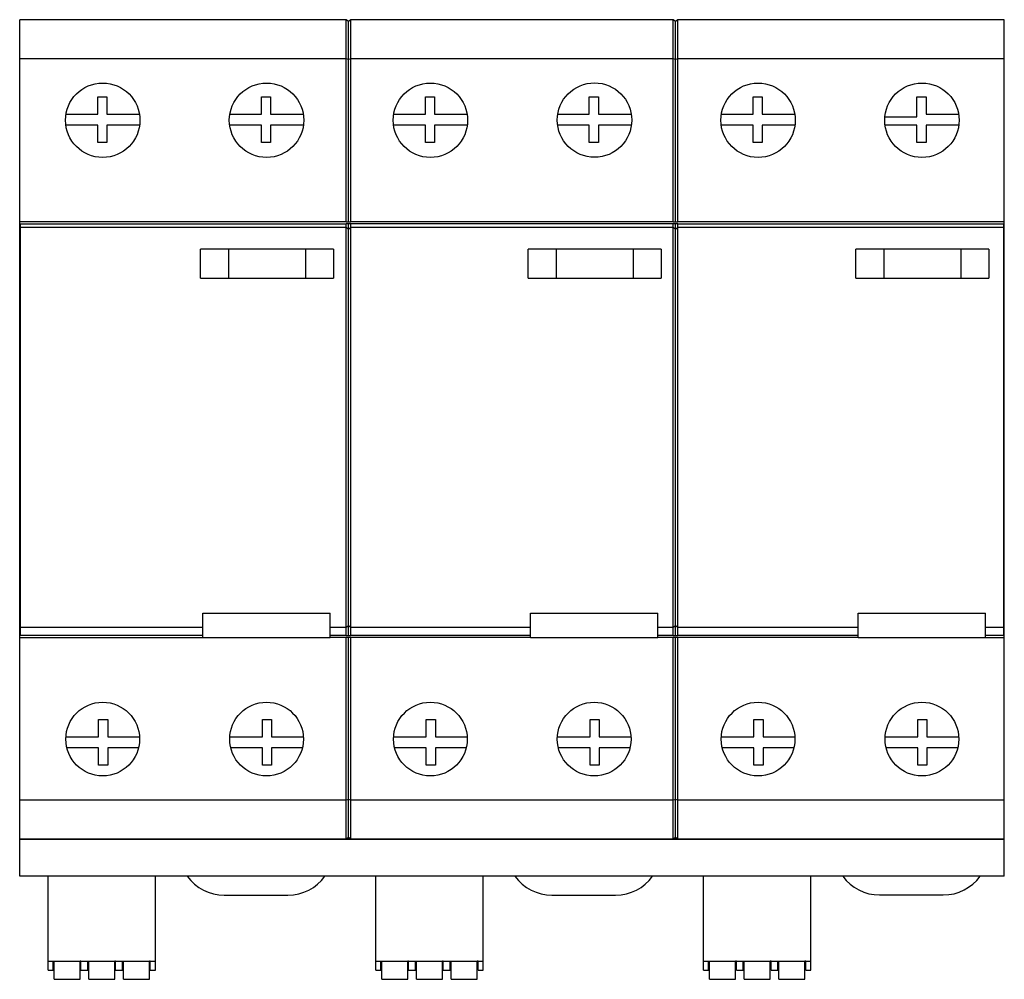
# Model space of a CAD drawing. Header units: millimetres. Extents: x 15 to 123, y 42 to 147.
import ezdxf

# ---------------------------------------------------------------- set-up
doc = ezdxf.new("R2010")
doc.units = ezdxf.units.MM
doc.header["$LTSCALE"] = 12.415374
doc.layers.get('0').update_dxf_attribs({"linetype": 'CONTINUOUS'})

msp = doc.modelspace()

# ---------------------------------------------------------------- linework, layer by layer
at = {"color": 7, "linetype": 'Continuous'}
for p, q in [((15, 57.31), (15, 147.38)), ((50.86, 147.38), (15, 147.38)), ((50.86, 125.16), (50.86, 147.38)), ((51.11, 147.17), (50.86, 147.38)), ((51.36, 147.38), (51.11, 147.17)), ((51.11, 125.15), (51.11, 147.17)), ((51.36, 125.16), (51.36, 147.38)), ((86.8, 147.38), (51.36, 147.38)), ((86.8, 125.16), (86.8, 147.38)), ((87.05, 147.17), (86.8, 147.38)), ((87.3, 147.38), (87.05, 147.17)), ((87.05, 125.15), (87.05, 147.17)), ((87.3, 125.16), (87.3, 147.38)), ((123.17, 147.38), (87.3, 147.38)), ((123.17, 57.31), (123.17, 147.38)), ((50.86, 143.09), (15, 143.09)), ((51.11, 142.99), (50.86, 143.09)), ((51.36, 143.09), (51.11, 142.99)), ((86.8, 143.09), (51.36, 143.09)), ((87.05, 142.99), (86.8, 143.09)), ((87.3, 143.09), (87.05, 142.99)), ((123.17, 143.09), (87.3, 143.09)), ((23.57, 137), (23.57, 138.9)), ((23.57, 138.9), (24.57, 138.9)), ((24.57, 138.9), (24.57, 137)), ((41.57, 136.99), (41.57, 138.89)), ((41.57, 138.89), (42.57, 138.89)), ((42.57, 138.89), (42.57, 136.99)), ((59.57, 137), (59.57, 138.9)), ((59.57, 138.9), (60.57, 138.9)), ((60.57, 138.9), (60.57, 137)), ((77.57, 136.99), (77.57, 138.89)), ((77.57, 138.89), (78.57, 138.89)), ((78.57, 138.89), (78.57, 136.99)), ((95.57, 137), (95.57, 138.9)), ((95.57, 138.9), (96.57, 138.9)), ((96.57, 138.9), (96.57, 137)), ((113.57, 136.69), (113.57, 138.89)), ((113.57, 138.89), (114.57, 138.89)), ((114.57, 138.89), (114.57, 136.99)), ((20.08, 137), (23.57, 137)), ((24.57, 137), (28.16, 137)), ((38.08, 136.99), (41.57, 136.99)), ((42.57, 136.99), (46.16, 136.99)), ((56.08, 137), (59.57, 137)), ((60.57, 137), (64.16, 137)), ((74.11, 136.99), (77.57, 136.99)), ((78.57, 136.99), (82.19, 136.99)), ((92.08, 137), (95.57, 137)), ((96.57, 137), (100.16, 137)), ((110.04, 136.69), (113.57, 136.69)), ((114.57, 136.99), (118.16, 136.99)), ((23.57, 135.8), (20.06, 135.8)), ((23.57, 133.9), (23.57, 135.8)), ((24.57, 135.8), (24.57, 133.9)), ((28.18, 135.8), (24.57, 135.8)), ((41.57, 135.79), (38.07, 135.79)), ((41.57, 133.89), (41.57, 135.79)), ((42.57, 135.79), (42.57, 133.89)), ((46.18, 135.79), (42.57, 135.79)), ((59.57, 135.8), (56.06, 135.8)), ((59.57, 133.9), (59.57, 135.8)), ((60.57, 135.8), (60.57, 133.9)), ((64.18, 135.8), (60.57, 135.8)), ((77.57, 135.79), (74.1, 135.79)), ((77.57, 133.89), (77.57, 135.79)), ((78.57, 135.79), (78.57, 133.89)), ((82.21, 135.79), (78.57, 135.79)), ((95.57, 135.8), (92.06, 135.8)), ((95.57, 133.9), (95.57, 135.8)), ((96.57, 135.8), (96.57, 133.9)), ((100.18, 135.8), (96.57, 135.8)), ((113.57, 135.79), (110.06, 135.79)), ((113.57, 133.89), (113.57, 135.79)), ((114.57, 135.79), (114.57, 133.89)), ((118.18, 135.79), (114.57, 135.79)), ((24.57, 133.9), (23.57, 133.9)), ((42.57, 133.89), (41.57, 133.89)), ((60.57, 133.9), (59.57, 133.9)), ((78.57, 133.89), (77.57, 133.89)), ((96.57, 133.9), (95.57, 133.9)), ((114.57, 133.89), (113.57, 133.89)), ((50.86, 125.16), (15, 125.16)), ((15.05, 124.96), (15.05, 79.7)), ((15.05, 124.96), (50.86, 124.96)), ((15.05, 124.57), (50.86, 124.57)), ((50.86, 125.16), (51.11, 125.15)), ((50.86, 79.7), (50.86, 124.96)), ((51.11, 124.95), (50.86, 124.96)), ((50.86, 124.57), (51.11, 124.36)), ((51.11, 125.15), (51.36, 125.16)), ((51.36, 124.96), (51.11, 124.95)), ((51.11, 79.7), (51.11, 124.95)), ((51.11, 124.36), (51.36, 124.57)), ((86.8, 125.16), (51.36, 125.16)), ((51.36, 79.7), (51.36, 124.96)), ((86.8, 124.96), (51.36, 124.96)), ((51.36, 124.57), (86.8, 124.57)), ((86.8, 125.16), (87.05, 125.15)), ((86.8, 79.7), (86.8, 124.96)), ((87.05, 124.95), (86.8, 124.96)), ((86.8, 124.57), (87.05, 124.36)), ((87.05, 125.15), (87.3, 125.16)), ((87.3, 124.96), (87.05, 124.95)), ((87.05, 79.7), (87.05, 124.95)), ((87.05, 124.36), (87.3, 124.57)), ((123.17, 125.16), (87.3, 125.16)), ((87.3, 79.7), (87.3, 124.96)), ((87.3, 124.96), (123.12, 124.96)), ((87.3, 124.57), (123.12, 124.57)), ((123.12, 79.7), (123.12, 124.96)), ((15, 124.13), (15.05, 124.13)), ((123.12, 124.13), (123.17, 124.13)), ((49.47, 122.17), (34.87, 122.17)), ((37.93, 122.17), (37.93, 118.97)), ((46.41, 122.17), (46.41, 118.97)), ((85.47, 122.17), (70.87, 122.17)), ((73.93, 122.17), (73.93, 118.97)), ((82.41, 122.17), (82.41, 118.97)), ((121.47, 122.17), (106.87, 122.17)), ((109.93, 122.17), (109.93, 118.97)), ((118.41, 122.17), (118.41, 118.97)), ((34.86, 118.97), (49.47, 118.97)), ((70.86, 118.97), (85.47, 118.97)), ((106.86, 118.97), (121.47, 118.97)), ((35.13, 79.47), (35.13, 82.17)), ((35.13, 82.17), (49.11, 82.17)), ((49.11, 79.47), (49.11, 82.17)), ((71.13, 82.17), (85.11, 82.17)), ((71.13, 79.47), (71.13, 82.17)), ((85.11, 79.47), (85.11, 82.17)), ((107.13, 82.17), (121.11, 82.17)), ((107.13, 79.47), (107.13, 82.17)), ((121.11, 79.47), (121.11, 82.17)), ((15.05, 80.53), (15, 80.53)), ((35.13, 80.57), (15.05, 80.57)), ((50.86, 80.57), (49.11, 80.57)), ((51.11, 80.78), (50.86, 80.57)), ((51.36, 80.57), (51.11, 80.78)), ((71.13, 80.57), (51.36, 80.57)), ((86.8, 80.57), (85.11, 80.57)), ((87.05, 80.78), (86.8, 80.57)), ((87.3, 80.57), (87.05, 80.78)), ((107.13, 80.57), (87.3, 80.57)), ((123.12, 80.57), (121.11, 80.57)), ((123.17, 80.53), (123.12, 80.53)), ((15, 79.5), (35.13, 79.5)), ((35.13, 79.7), (15.05, 79.7)), ((35.13, 79.47), (49.11, 79.47)), ((50.86, 79.7), (49.11, 79.7)), ((50.86, 79.5), (49.11, 79.5)), ((50.86, 79.7), (51.11, 79.7)), ((50.86, 57.31), (50.86, 79.5)), ((51.11, 79.5), (50.86, 79.5)), ((51.11, 79.7), (51.36, 79.7)), ((51.11, 57.41), (51.11, 79.5)), ((51.36, 79.5), (51.11, 79.5)), ((71.13, 79.7), (51.36, 79.7)), ((51.36, 57.31), (51.36, 79.5)), ((71.13, 79.5), (51.36, 79.5)), ((71.13, 79.47), (85.11, 79.47)), ((86.8, 79.7), (85.11, 79.7)), ((86.8, 79.5), (85.11, 79.5)), ((86.8, 79.7), (87.05, 79.7)), ((87.05, 79.5), (86.8, 79.5)), ((86.8, 57.31), (86.8, 79.5)), ((87.05, 79.7), (87.3, 79.7)), ((87.3, 79.5), (87.05, 79.5)), ((87.05, 57.41), (87.05, 79.5)), ((107.13, 79.7), (87.3, 79.7)), ((107.13, 79.5), (87.3, 79.5)), ((87.3, 57.31), (87.3, 79.5)), ((107.13, 79.47), (121.11, 79.47)), ((123.12, 79.7), (121.11, 79.7)), ((121.11, 79.5), (123.17, 79.5)), ((23.67, 68.56), (23.67, 70.46)), ((23.67, 70.46), (24.67, 70.46)), ((24.67, 70.46), (24.67, 68.56)), ((41.67, 68.56), (41.67, 70.46)), ((41.67, 70.46), (42.67, 70.46)), ((42.67, 70.46), (42.67, 68.56)), ((59.67, 70.46), (60.67, 70.46)), ((59.67, 68.56), (59.67, 70.46)), ((60.67, 70.46), (60.67, 68.56)), ((77.67, 70.46), (78.67, 70.46)), ((77.67, 68.56), (77.67, 70.46)), ((78.67, 70.46), (78.67, 68.56)), ((95.67, 70.46), (96.67, 70.46)), ((95.67, 68.56), (95.67, 70.46)), ((96.67, 70.46), (96.67, 68.56)), ((113.67, 70.46), (114.67, 70.46)), ((113.67, 68.56), (113.67, 70.46)), ((114.67, 70.46), (114.67, 68.56)), ((20.07, 68.56), (23.67, 68.56)), ((24.67, 68.56), (28.16, 68.56)), ((38.07, 68.56), (41.67, 68.56)), ((42.67, 68.56), (46.16, 68.56)), ((56.08, 68.56), (59.67, 68.56)), ((60.67, 68.56), (64.16, 68.56)), ((74.07, 68.56), (77.67, 68.56)), ((78.67, 68.56), (82.16, 68.56)), ((92.08, 68.56), (95.67, 68.56)), ((96.67, 68.56), (100.16, 68.56)), ((110.08, 68.56), (113.67, 68.56)), ((114.67, 68.56), (118.16, 68.56)), ((23.67, 67.36), (20.18, 67.36)), ((23.67, 65.46), (23.67, 67.36)), ((24.67, 67.36), (24.67, 65.46)), ((28.05, 67.36), (24.67, 67.36)), ((41.67, 67.36), (38.18, 67.36)), ((41.67, 65.46), (41.67, 67.36)), ((42.67, 67.36), (42.67, 65.46)), ((46.05, 67.36), (42.67, 67.36)), ((59.67, 67.36), (56.19, 67.36)), ((59.67, 65.46), (59.67, 67.36)), ((64.05, 67.36), (60.67, 67.36)), ((60.67, 67.36), (60.67, 65.46)), ((77.67, 67.36), (74.18, 67.36)), ((77.67, 65.46), (77.67, 67.36)), ((82.05, 67.36), (78.67, 67.36)), ((78.67, 67.36), (78.67, 65.46)), ((95.67, 67.36), (92.19, 67.36)), ((95.67, 65.46), (95.67, 67.36)), ((100.05, 67.36), (96.67, 67.36)), ((96.67, 67.36), (96.67, 65.46)), ((113.67, 67.36), (110.19, 67.36)), ((113.67, 65.46), (113.67, 67.36)), ((118.05, 67.36), (114.67, 67.36)), ((114.67, 67.36), (114.67, 65.46)), ((24.67, 65.46), (23.67, 65.46)), ((42.67, 65.46), (41.67, 65.46)), ((60.67, 65.46), (59.67, 65.46)), ((78.67, 65.46), (77.67, 65.46)), ((96.67, 65.46), (95.67, 65.46)), ((114.67, 65.46), (113.67, 65.46)), ((51.11, 61.68), (50.86, 61.59)), ((51.36, 61.59), (51.11, 61.68)), ((87.05, 61.68), (86.8, 61.59)), ((87.3, 61.59), (87.05, 61.68)), ((50.86, 61.59), (15, 61.59)), ((86.8, 61.59), (51.36, 61.59)), ((123.17, 61.59), (87.3, 61.59)), ((51.11, 57.52), (50.86, 57.31)), ((51.11, 57.41), (50.98, 57.3)), ((51.36, 57.31), (51.11, 57.52)), ((51.25, 57.3), (51.11, 57.41)), ((87.05, 57.52), (86.8, 57.31)), ((87.05, 57.41), (86.91, 57.3)), ((87.3, 57.31), (87.05, 57.52)), ((87.18, 57.3), (87.05, 57.41)), ((50.86, 57.31), (15, 57.31)), ((15, 53.26), (15, 57.3)), ((123.17, 57.3), (15, 57.3)), ((86.8, 57.31), (51.36, 57.31)), ((123.17, 57.31), (87.3, 57.31)), ((123.17, 53.26), (123.17, 57.3)), ((123.17, 53.26), (15, 53.26)), ((18.11, 43.93), (18.11, 53.26)), ((29.93, 43.93), (29.93, 53.26)), ((54.11, 43.93), (54.11, 53.26)), ((65.93, 43.93), (65.93, 53.26)), ((90.11, 43.93), (90.11, 53.26)), ((101.93, 43.93), (101.93, 53.26)), ((37.47, 51.17), (44.47, 51.17)), ((73.47, 51.17), (80.47, 51.17)), ((109.47, 51.19), (116.47, 51.19)), ((18.11, 43.93), (29.93, 43.93)), ((18.11, 42.92), (18.11, 43.92)), ((18.68, 42.92), (18.68, 43.92)), ((18.78, 41.92), (18.78, 43.92)), ((21.63, 41.92), (21.63, 43.92)), ((21.73, 43.9), (21.63, 43.9)), ((21.73, 42.92), (21.73, 43.92)), ((22.49, 42.92), (22.49, 43.92)), ((22.59, 41.92), (22.59, 43.92)), ((25.44, 41.92), (25.44, 43.92)), ((25.54, 43.9), (25.44, 43.9)), ((25.54, 42.92), (25.54, 43.92)), ((26.3, 42.92), (26.3, 43.92)), ((26.4, 41.92), (26.4, 43.92)), ((29.25, 41.92), (29.25, 43.92)), ((29.35, 43.9), (29.25, 43.9)), ((29.35, 42.92), (29.35, 43.92)), ((29.93, 42.92), (29.93, 43.92)), ((54.11, 43.93), (65.93, 43.93)), ((54.11, 42.92), (54.11, 43.92)), ((54.68, 42.92), (54.68, 43.92)), ((54.78, 41.92), (54.78, 43.92)), ((57.63, 41.92), (57.63, 43.92)), ((57.73, 43.9), (57.63, 43.9)), ((57.73, 42.92), (57.73, 43.92)), ((58.49, 42.92), (58.49, 43.92)), ((58.59, 41.92), (58.59, 43.92)), ((61.44, 41.92), (61.44, 43.92)), ((61.54, 43.9), (61.44, 43.9)), ((61.54, 42.92), (61.54, 43.92)), ((62.3, 42.92), (62.3, 43.92)), ((62.4, 41.92), (62.4, 43.92)), ((65.25, 41.92), (65.25, 43.92)), ((65.35, 43.9), (65.25, 43.9)), ((65.35, 42.92), (65.35, 43.92)), ((65.93, 42.92), (65.93, 43.92)), ((90.11, 43.93), (101.93, 43.93)), ((90.11, 42.92), (90.11, 43.92)), ((90.68, 42.92), (90.68, 43.92)), ((90.78, 41.92), (90.78, 43.92)), ((93.63, 41.92), (93.63, 43.92)), ((93.73, 43.9), (93.63, 43.9)), ((93.73, 42.92), (93.73, 43.92)), ((94.49, 42.92), (94.49, 43.92)), ((94.59, 41.92), (94.59, 43.92)), ((97.44, 41.92), (97.44, 43.92)), ((97.54, 43.9), (97.44, 43.9)), ((97.54, 42.92), (97.54, 43.92)), ((98.3, 42.92), (98.3, 43.92)), ((98.4, 41.92), (98.4, 43.92)), ((101.25, 41.92), (101.25, 43.92)), ((101.35, 43.9), (101.25, 43.9)), ((101.35, 42.92), (101.35, 43.92)), ((101.93, 42.92), (101.93, 43.92)), ((18.11, 42.92), (18.68, 42.92)), ((21.73, 42.92), (22.49, 42.92)), ((25.54, 42.92), (26.3, 42.92)), ((29.35, 42.92), (29.93, 42.92)), ((54.11, 42.92), (54.68, 42.92)), ((57.73, 42.92), (58.49, 42.92)), ((61.54, 42.92), (62.3, 42.92)), ((65.35, 42.92), (65.93, 42.92)), ((90.11, 42.92), (90.68, 42.92)), ((93.73, 42.92), (94.49, 42.92)), ((97.54, 42.92), (98.3, 42.92)), ((101.35, 42.92), (101.93, 42.92)), ((18.78, 41.92), (21.63, 41.92)), ((22.59, 41.92), (25.44, 41.92)), ((26.4, 41.92), (29.25, 41.92)), ((54.78, 41.92), (57.63, 41.92)), ((58.59, 41.92), (61.44, 41.92)), ((62.4, 41.92), (65.25, 41.92)), ((90.78, 41.92), (93.63, 41.92)), ((94.59, 41.92), (97.44, 41.92)), ((98.4, 41.92), (101.25, 41.92))]:
    msp.add_line(p, q, dxfattribs=at)
for centre, radius in [((24.12, 136.33), 4.09), ((42.12, 136.33), 4.09), ((60.12, 136.33), 4.09), ((78.15, 136.35), 4.09), ((96.12, 136.33), 4.09), ((114.12, 136.33), 4.09), ((24.12, 68.32), 4.05), ((42.12, 68.32), 4.05), ((60.12, 68.32), 4.05), ((78.11, 68.32), 4.05), ((96.12, 68.32), 4.05), ((114.12, 68.32), 4.05)]:
    msp.add_circle(centre, radius, dxfattribs=at)
for centre, start, end in [((37.47, 56.17), 215.6079, 270.0002), ((44.47, 56.17), 270.0002, 324.3918), ((73.47, 56.17), 215.6069, 269.9999), ((80.47, 56.17), 269.9999, 324.3934), ((109.47, 56.19), 215.8878, 270.0002), ((116.47, 56.19), 270.0002, 324.1119)]:
    msp.add_arc(centre, 5, start, end, dxfattribs=at)
for points, knots in [([(34.86, 118.97), (34.87, 119.33), (34.87, 120.04), (34.87, 121.11), (34.87, 121.82), (34.87, 122.17)], [0, 0, 0, 0, 0.333377, 0.66671, 1, 1, 1, 1]), ([(49.47, 122.17), (49.47, 121.82), (49.47, 121.11), (49.47, 120.04), (49.47, 119.33), (49.47, 118.97)], [0, 0, 0, 0, 0.33329, 0.666623, 1, 1, 1, 1]), ([(70.86, 118.97), (70.87, 119.33), (70.87, 120.04), (70.87, 121.11), (70.87, 121.82), (70.87, 122.17)], [0, 0, 0, 0, 0.333377, 0.66671, 1, 1, 1, 1]), ([(85.47, 122.17), (85.47, 121.82), (85.47, 121.11), (85.47, 120.04), (85.47, 119.33), (85.47, 118.97)], [0, 0, 0, 0, 0.33329, 0.666623, 1, 1, 1, 1]), ([(106.86, 118.97), (106.87, 119.33), (106.87, 120.04), (106.87, 121.11), (106.87, 121.82), (106.87, 122.17)], [0, 0, 0, 0, 0.333377, 0.66671, 1, 1, 1, 1]), ([(121.47, 122.17), (121.47, 121.82), (121.47, 121.11), (121.47, 120.04), (121.47, 119.33), (121.47, 118.97)], [0, 0, 0, 0, 0.33329, 0.666623, 1, 1, 1, 1])]:
    msp.add_open_spline(points, degree=3, knots=knots, dxfattribs=at)

doc.saveas('drawing.dxf')
